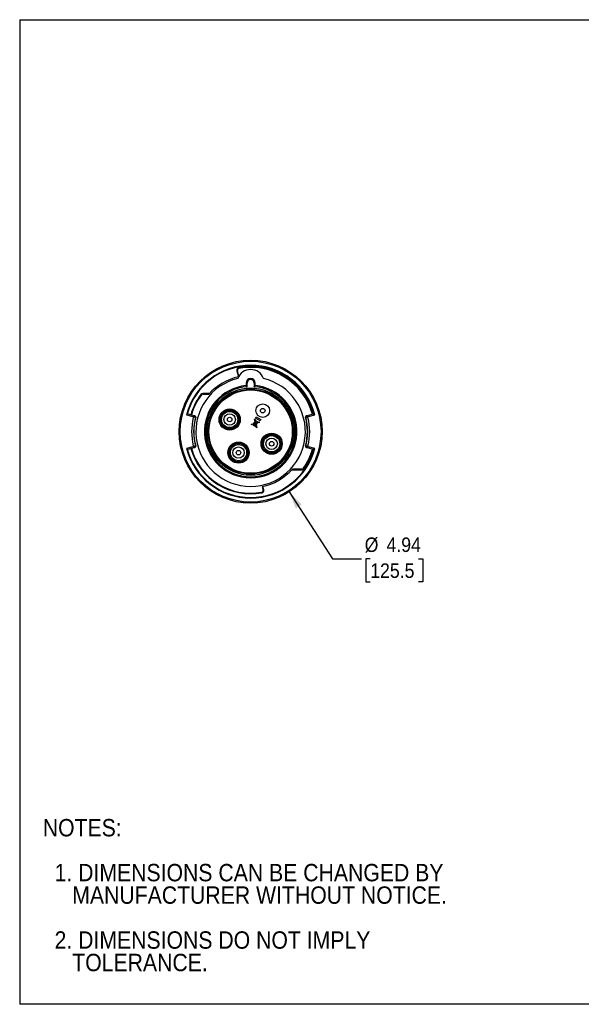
# Model space of a CAD drawing. Header units: inches. Extents: x 0 to 44, y 0 to 34.
# Tile 1 of 17: x 0 to 19.4, y 0 to 34. Entities that reach past the tile are written whole.
import ezdxf

# ---------------------------------------------------------------- set-up
doc = ezdxf.new("R2010")
doc.units = ezdxf.units.IN
doc.header["$LTSCALE"] = 4
doc.header["$MEASUREMENT"] = 0
doc.linetypes.add('SLD-Solid', pattern=[0])
doc.layers.add('DIMENSIONS', color=140, linetype='SLD-Solid', lineweight=25)
doc.layers.add('TEXT', color=140, linetype='SLD-Solid', lineweight=25)
doc.layers.add('SLD-DEFPOINTS', color=7, linetype='Continuous')
doc.styles.add('SLDTEXTSTYLE0', font='GOTHIC.TTF', dxfattribs={"width": 0.913})
doc.dimstyles.new('SLDDIMSTYLE0', dxfattribs={"dimtxt": 0.5, "dimasz": 0.6, "dimexe": 0, "dimexo": 0.0625, "dimgap": 0.125, "dimtad": 0, "dimtih": 1, "dimtoh": 1, "dimrnd": 1e-09, "dimzin": 12, "dimdsep": 46, "dimtxsty": 'SLDTEXTSTYLE0', "dimsah": 1, "dimcen": 0, "dimadec": 0, "dimazin": 3, "dimtfac": 1, "dimtofl": 0, "dimtmove": 0, "dimatfit": 3, "dimfxl": 0, "dimfrac": 2, "dimtolj": 1, "dimtzin": 12, "dimarcsym": 0})

# ---------------------------------------------------------------- blocks, each defined once
blk = doc.blocks.new('Block2')
at = {"color": 7, "linetype": 'SLD-Solid', "lineweight": 18}
for p, q in [((44, 34), (0, 34)), ((0, 0), (0, 34)), ((44, 0), (0, 0))]:
    blk.add_line(p, q, dxfattribs=at)
blk = doc.blocks.new('SW_NOTE_0_3')
at = {"layer": 'TEXT', "color": 0, "char_height": 0.6, "attachment_point": 1, "style": 'SLDTEXTSTYLE0'}
for s, insert in [('NOTES:', (0, 0.766)), ('  1. DIMENSIONS CAN BE CHANGED BY     ', (0, -0.785)), ('     MANUFACTURER WITHOUT NOTICE.', (0, -1.561)), ('  2. DIMENSIONS DO NOT IMPLY ', (0, -3.113)), ('     TOLERANCE.', (0, -3.889))]:
    blk.add_mtext(s, dxfattribs=dict(at, insert=insert))
blk = doc.blocks.new('_D')
at = {"layer": 'DIMENSIONS'}
for p, q in [((9.313, 17.697), (10.802, 15.38)), ((10.802, 15.38), (11.802, 15.38)), ((12.107, 15.38), (11.955, 15.38)), ((11.955, 15.38), (11.955, 14.586)), ((13.77, 15.38), (13.922, 15.38)), ((13.922, 15.38), (13.922, 14.586)), ((11.955, 14.586), (12.107, 14.586)), ((13.922, 14.586), (13.77, 14.586))]:
    blk.add_line(p, q, dxfattribs=at)
blk.add_solid([(9.313, 17.697), (9.536, 17.127), (9.738, 17.257)], dxfattribs=at)
at = {"layer": 'DIMENSIONS', "char_height": 0.5, "attachment_point": 1, "style": 'SLDTEXTSTYLE0'}
for s, insert in [('%%c', (11.915, 16.12)), ('4.94', (12.669, 16.12)), ('125.5', (12.107, 15.225))]:
    blk.add_mtext(s, dxfattribs=dict(at, insert=insert))

msp = doc.modelspace()

# ---------------------------------------------------------------- linework, layer by layer
at = {"color": 7, "linetype": 'SLD-Solid'}
for p, q in [((0, 34), (0, 0)), ((0, 34), (44, 34)), ((44, 0), (0, 0))]:
    msp.add_line(p, q, dxfattribs=at)
for p, q in [((7.5, 21.879), (7.52, 21.884)), ((7.5, 21.879), (7.557, 21.668)), ((7.571, 21.69), (7.52, 21.884)), ((7.562, 21.977), (7.566, 21.957)), ((7.82, 21.454), (7.82, 21.364)), ((7.859, 21.454), (7.82, 21.454)), ((7.859, 21.328), (7.859, 21.454)), ((8.095, 21.454), (8.095, 21.328)), ((8.135, 21.454), (8.095, 21.454)), ((8.135, 21.364), (8.135, 21.454)), ((6.554, 21.093), (6.322, 21.093)), ((6.322, 21.093), (6.322, 21.073)), ((6.259, 21.061), (6.275, 21.049)), ((6.322, 21.073), (6.536, 21.073)), ((5.758, 20.355), (5.977, 20.296)), ((6.025, 20.324), (5.787, 20.388)), ((8.059, 20.044), (8.07, 20.062)), ((8.07, 20.062), (8.083, 20.055)), ((8.083, 20.055), (8.13, 20.123)), ((8.132, 20.116), (8.088, 20.052)), ((8.088, 20.051), (8.144, 20.067)), ((8.111, 20.204), (8.117, 20.205)), ((8.13, 20.123), (8.111, 20.204)), ((8.145, 20.061), (8.113, 20.052)), ((8.117, 20.205), (8.13, 20.149)), ((8.144, 20.067), (8.132, 20.116)), ((8.139, 20.126), (8.137, 20.122)), ((8.137, 20.122), (8.149, 20.068)), ((8.142, 20.242), (8.165, 20.281)), ((8.301, 20.15), (8.142, 20.242)), ((8.159, 20.005), (8.145, 20.061)), ((8.149, 20.068), (8.194, 20.081)), ((8.191, 20.074), (8.151, 20.063)), ((8.151, 20.063), (8.163, 20.013)), ((8.163, 20.013), (8.191, 20.074)), ((8.208, 20.11), (8.164, 20.136)), ((8.165, 20.281), (8.324, 20.189)), ((8.165, 20.142), (8.204, 20.119)), ((8.198, 20.076), (8.165, 20.004)), ((8.194, 20.081), (8.208, 20.11)), ((8.289, 20.101), (8.198, 20.076)), ((8.216, 20.112), (8.202, 20.083)), ((8.202, 20.083), (8.287, 20.106)), ((8.204, 20.119), (8.208, 20.127)), ((8.208, 20.127), (8.218, 20.121)), ((8.218, 20.121), (8.214, 20.113)), ((8.214, 20.113), (8.216, 20.112)), ((8.287, 20.106), (8.289, 20.101)), ((8.324, 20.189), (8.301, 20.15)), ((10.167, 20.388), (9.929, 20.324)), ((9.977, 20.296), (10.196, 20.355)), ((8.067, 20.039), (7.99, 20.018)), ((7.99, 20.018), (7.994, 20.025)), ((7.994, 20.025), (8.06, 20.043)), ((8.06, 20.043), (8.059, 20.044)), ((8.065, 20.029), (8.071, 20.037)), ((8.072, 20.056), (8.066, 20.045)), ((8.066, 20.045), (8.078, 20.048)), ((8.066, 20.045), (8.066, 20.045)), ((8.13, 19.984), (8.066, 20.021)), ((8.071, 20.037), (8.067, 20.039)), ((8.076, 20.034), (8.069, 20.026)), ((8.069, 20.026), (8.147, 19.981)), ((8.08, 20.051), (8.072, 20.056)), ((8.077, 20.033), (8.076, 20.034)), ((8.084, 20.044), (8.077, 20.033)), ((8.078, 20.048), (8.08, 20.051)), ((8.081, 19.993), (8.078, 19.994)), ((8.079, 19.99), (8.081, 19.993)), ((8.105, 19.975), (8.079, 19.99)), ((8.081, 19.999), (8.084, 19.998)), ((8.105, 20.05), (8.084, 20.044)), ((8.084, 19.998), (8.086, 20.002)), ((8.088, 19.996), (8.085, 19.992)), ((8.085, 19.992), (8.104, 19.981)), ((8.086, 20.002), (8.112, 19.987)), ((8.088, 20.052), (8.088, 20.051)), ((8.088, 20.052), (8.088, 20.052)), ((8.106, 19.985), (8.088, 19.996)), ((8.102, 20.045), (8.105, 20.05)), ((8.135, 20.025), (8.102, 20.045)), ((8.104, 19.981), (8.106, 19.985)), ((8.106, 19.977), (8.105, 19.975)), ((8.112, 19.987), (8.109, 19.982)), ((8.113, 20.052), (8.141, 20.036)), ((8.122, 19.969), (8.122, 19.971)), ((8.131, 19.964), (8.122, 19.969)), ((8.125, 19.976), (8.13, 19.984)), ((8.133, 19.968), (8.131, 19.964)), ((8.141, 20.036), (8.135, 20.025)), ((8.139, 19.979), (8.136, 19.973)), ((8.145, 19.975), (8.139, 19.979)), ((8.147, 19.981), (8.159, 20.005)), ((8.157, 19.969), (8.15, 19.972)), ((8.161, 19.996), (8.152, 19.978)), ((8.152, 19.978), (8.16, 19.974)), ((8.16, 19.974), (8.157, 19.969)), ((8.182, 19.907), (8.161, 19.996)), ((8.165, 20.004), (8.186, 19.915)), ((8.186, 19.915), (8.182, 19.907)), ((5.977, 19.254), (5.758, 19.196)), ((5.787, 19.163), (6.025, 19.226)), ((9.929, 19.226), (10.167, 19.163)), ((10.196, 19.196), (9.977, 19.254)), ((9.4, 18.458), (9.748, 18.458)), ((9.748, 18.477), (9.418, 18.477)), ((9.748, 18.477), (9.748, 18.458)), ((9.797, 18.503), (9.813, 18.491)), ((8.367, 17.665), (8.364, 17.685)), ((8.378, 17.878), (8.41, 17.758)), ((8.429, 17.763), (8.397, 17.882)), ((8.429, 17.763), (8.41, 17.758))]:
    msp.add_line(p, q)
for centre, radius in [((7.977, 19.775), 2.47), ((7.977, 19.775), 2.431), ((7.977, 19.775), 1.506), ((7.977, 19.775), 1.467), ((7.977, 19.775), 1.439), ((7.253, 20.193), 0.365), ((7.253, 20.193), 0.353), ((7.253, 20.193), 0.319), ((7.253, 20.193), 0.28), ((8.395, 20.5), 0.236), ((8.395, 20.5), 0.0787), ((7.253, 20.193), 0.197), ((7.253, 20.193), 0.0787), ((8.147, 20.142), 0.00998), ((8.147, 20.142), 0.00621), ((8.702, 19.357), 0.365), ((7.559, 19.051), 0.365), ((7.559, 19.051), 0.353), ((8.702, 19.357), 0.353), ((8.702, 19.357), 0.319), ((8.702, 19.357), 0.28), ((8.702, 19.357), 0.197), ((8.702, 19.357), 0.0787), ((7.559, 19.051), 0.319), ((7.559, 19.051), 0.28), ((7.559, 19.051), 0.197), ((7.559, 19.051), 0.0787)]:
    msp.add_circle(centre, radius)
for centre, radius, start, end in [((7.977, 19.775), 2.293, 14.6394, 165.3606), ((7.977, 19.775), 2.274, 15.1324, 164.8676), ((7.577, 21.899), 0.0787, 100.678, 194.9959), ((7.577, 21.899), 0.0591, 100.678, 194.9959), ((7.977, 21.448), 0.472, 20.2926, 159.7074), ((7.977, 19.775), 2.24, 15.6379, 100.678), ((7.977, 19.775), 2.22, 15.6435, 100.678), ((7.977, 19.775), 1.89, 103.5612, 76.4388), ((7.977, 19.775), 1.939, 102.4497, 137.9865), ((7.977, 21.454), 0.157, 0, 180), ((7.977, 21.454), 0.118, 0, 180), ((6.322, 21.014), 0.0787, 89.9959, 143.1796), ((7.977, 19.775), 1.596, 95.6611, 84.3389), ((7.977, 19.775), 1.557, 94.3503, 85.6497), ((7.977, 19.775), 1.596, 0, 84.3389), ((7.977, 19.775), 2.146, 143.1796, 164.3341), ((7.977, 19.775), 2.126, 143.1796, 164.3279), ((6.322, 21.014), 0.0591, 89.9959, 143.1796), ((7.977, 19.775), 2.039, 166.1717, 193.8283), ((7.977, 19.775), 1.972, 164.6103, 195.3897), ((7.977, 19.775), 1.961, 165.4134, 194.5866), ((8.147, 20.142), 0.0183, 358.2115, 156.494), ((8.147, 20.142), 0.0183, 244.8083, 339.0662), ((7.977, 19.775), 1.961, 345.4134, 14.5866), ((7.977, 19.775), 1.972, 344.6103, 15.3897), ((7.977, 19.775), 2.039, 346.1717, 13.8283), ((7.977, 19.775), 1.596, 270, 0), ((8.057, 20.024), 0.00832, 31.368, 294.4323), ((8.096, 20.026), 0.0368, 194.943, 240), ((8.096, 20.026), 0.0311, 189.6112, 240), ((8.139, 20.035), 0.0666, 240.8223, 255.772), ((8.139, 20.035), 0.0608, 240.9003, 257.3136), ((7.977, 19.775), 2.293, 194.6394, 345.3606), ((7.977, 19.775), 2.274, 195.1324, 344.8676), ((7.977, 19.775), 2.146, 195.6659, 280.4802), ((7.977, 19.775), 2.126, 195.6721, 280.4802), ((7.977, 19.775), 2.22, 325.0324, 344.3565), ((7.977, 19.775), 2.24, 325.0324, 344.3621), ((7.977, 19.775), 1.939, 281.9308, 317.9865), ((9.748, 18.536), 0.0591, 269.9959, 325.0324), ((9.748, 18.536), 0.0787, 269.9959, 325.0324), ((8.353, 17.743), 0.0591, 280.4802, 14.9959), ((8.353, 17.743), 0.0787, 280.4802, 14.9959)]:
    msp.add_arc(centre, radius, start, end)
msp.add_ellipse((8.123, 19.99), major_axis=(0.029, -0.0159), ratio=0.545194, start_param=5.354031, end_param=6.148957)
for points, knots in [([(7.859, 21.328), (7.858, 21.329), (7.855, 21.331), (7.851, 21.335), (7.848, 21.338), (7.844, 21.341), (7.839, 21.346), (7.833, 21.352), (7.828, 21.357), (7.824, 21.36), (7.821, 21.362), (7.82, 21.364), (7.82, 21.364), (7.82, 21.364)], [0, 0, 0, 0, 0.075509, 0.142638, 0.201362, 0.25166, 0.385496, 0.502772, 0.63418, 0.75231, 0.837952, 0.92008, 1, 1, 1, 1]), ([(8.095, 21.328), (8.097, 21.329), (8.099, 21.331), (8.103, 21.335), (8.106, 21.338), (8.11, 21.342), (8.115, 21.346), (8.12, 21.351), (8.124, 21.354), (8.128, 21.358), (8.131, 21.361), (8.133, 21.363), (8.134, 21.364), (8.134, 21.364), (8.135, 21.364)], [0, 0, 0, 0, 0.0771948, 0.1448612, 0.2030009, 0.2516178, 0.3858887, 0.5026876, 0.5485051, 0.6671904, 0.774959, 0.8523807, 0.9270557, 1, 1, 1, 1]), ([(5.758, 20.355), (5.759, 20.355), (5.76, 20.354), (5.763, 20.354), (5.765, 20.354), (5.768, 20.355), (5.77, 20.355), (5.772, 20.356), (5.775, 20.358), (5.778, 20.36), (5.781, 20.364), (5.782, 20.367), (5.782, 20.369)], [0, 0, 0, 0, 0.0615445, 0.1250935, 0.1914752, 0.2614125, 0.3355204, 0.414313, 0.4982165, 0.625343, 0.7925332, 1, 1, 1, 1]), ([(5.977, 20.296), (5.978, 20.296), (5.981, 20.295), (5.984, 20.293), (5.988, 20.291), (5.99, 20.289), (5.993, 20.287), (5.996, 20.282), (5.999, 20.274), (5.997, 20.266), (5.997, 20.263)], [0, 0, 0, 0, 0.093884, 0.18262, 0.266893, 0.347486, 0.425288, 0.501298, 0.734471, 1, 1, 1, 1]), ([(6.052, 20.317), (6.05, 20.317), (6.047, 20.318), (6.042, 20.319), (6.037, 20.321), (6.033, 20.322), (6.029, 20.323), (6.026, 20.324), (6.025, 20.324)], [0, 0, 0, 0, 0.19638, 0.380502, 0.552603, 0.712966, 0.861943, 1, 1, 1, 1]), ([(6.071, 20.305), (6.07, 20.306), (6.069, 20.307), (6.067, 20.309), (6.065, 20.311), (6.062, 20.313), (6.057, 20.315), (6.054, 20.316), (6.052, 20.317)], [0, 0, 0, 0, 0.133079, 0.26076, 0.383216, 0.500633, 0.755346, 1, 1, 1, 1]), ([(6.08, 20.269), (6.08, 20.27), (6.08, 20.272), (6.081, 20.276), (6.081, 20.279), (6.081, 20.281), (6.081, 20.285), (6.08, 20.289), (6.078, 20.294), (6.076, 20.297), (6.076, 20.299)], [0, 0, 0, 0, 0.127959, 0.242055, 0.342295, 0.428679, 0.50121, 0.684713, 0.850876, 1, 1, 1, 1]), ([(9.878, 20.299), (9.876, 20.295), (9.875, 20.291), (9.873, 20.281), (9.873, 20.275), (9.874, 20.269), (9.874, 20.269), (9.874, 20.269)], [-0.1045488, -0.1045488, -0.1045488, -0.1045488, -0.0641163, -0.0641163, -0.0000004, -0.0000004, 0.0004271, 0.0004271, 0.0004271, 0.0004271]), ([(9.902, 20.317), (9.901, 20.317), (9.899, 20.316), (9.895, 20.314), (9.891, 20.312), (9.887, 20.309), (9.884, 20.306), (9.883, 20.305)], [0, 0, 0, 0, 0.162191, 0.328442, 0.499618, 0.739361, 1, 1, 1, 1]), ([(9.929, 20.324), (9.928, 20.324), (9.925, 20.323), (9.921, 20.322), (9.917, 20.321), (9.912, 20.319), (9.907, 20.318), (9.904, 20.317), (9.902, 20.317)], [0, 0, 0, 0, 0.138057, 0.287034, 0.447397, 0.619498, 0.80362, 1, 1, 1, 1]), ([(9.957, 20.263), (9.957, 20.264), (9.956, 20.267), (9.956, 20.27), (9.956, 20.274), (9.957, 20.278), (9.958, 20.281), (9.961, 20.286), (9.967, 20.292), (9.973, 20.295), (9.977, 20.296)], [0, 0, 0, 0, 0.093732, 0.182377, 0.266617, 0.347236, 0.425124, 0.501286, 0.734201, 1, 1, 1, 1]), ([(10.172, 20.369), (10.172, 20.368), (10.173, 20.366), (10.174, 20.364), (10.175, 20.362), (10.177, 20.36), (10.178, 20.359), (10.18, 20.357), (10.183, 20.355), (10.187, 20.354), (10.192, 20.354), (10.195, 20.355), (10.196, 20.355)], [0, 0, 0, 0, 0.108948, 0.207782, 0.296525, 0.3752, 0.443843, 0.502507, 0.645812, 0.774444, 0.891238, 1, 1, 1, 1]), ([(8.136, 19.973), (8.139, 19.973), (8.141, 19.973), (8.144, 19.974), (8.145, 19.975), (8.145, 19.975)], [-0.01663464, -0.01663464, -0.01663464, -0.01663464, -0.00668588, -0.00668588, 0, 0, 0, 0]), ([(5.782, 19.182), (5.782, 19.183), (5.781, 19.184), (5.78, 19.187), (5.779, 19.189), (5.777, 19.19), (5.776, 19.192), (5.774, 19.193), (5.771, 19.195), (5.767, 19.196), (5.762, 19.196), (5.76, 19.196), (5.758, 19.196)], [0, 0, 0, 0, 0.108948, 0.2077824, 0.2965248, 0.3752001, 0.443843, 0.5025067, 0.6458122, 0.7744439, 0.8912376, 1, 1, 1, 1]), ([(5.997, 19.288), (5.997, 19.286), (5.998, 19.284), (5.998, 19.28), (5.998, 19.276), (5.997, 19.273), (5.996, 19.269), (5.994, 19.264), (5.988, 19.258), (5.981, 19.256), (5.977, 19.254)], [0, 0, 0, 0, 0.093732, 0.182377, 0.266617, 0.347236, 0.425124, 0.501286, 0.734201, 1, 1, 1, 1]), ([(6.025, 19.226), (6.026, 19.227), (6.029, 19.227), (6.033, 19.228), (6.037, 19.23), (6.042, 19.231), (6.047, 19.232), (6.05, 19.233), (6.052, 19.233)], [0, 0, 0, 0, 0.138057, 0.287034, 0.447397, 0.619498, 0.80362, 1, 1, 1, 1]), ([(6.052, 19.233), (6.053, 19.234), (6.055, 19.235), (6.059, 19.236), (6.063, 19.238), (6.067, 19.241), (6.07, 19.244), (6.071, 19.245)], [0, 0, 0, 0, 0.162191, 0.328442, 0.499618, 0.739361, 1, 1, 1, 1]), ([(6.076, 19.252), (6.078, 19.256), (6.079, 19.259), (6.081, 19.269), (6.081, 19.276), (6.08, 19.281), (6.08, 19.281), (6.08, 19.281)], [-0.1045487, -0.1045487, -0.1045487, -0.1045487, -0.0641162, -0.0641162, -0.0000004, -0.0000004, 0.0004271, 0.0004271, 0.0004271, 0.0004271]), ([(9.874, 19.281), (9.874, 19.28), (9.874, 19.278), (9.873, 19.275), (9.873, 19.272), (9.873, 19.269), (9.874, 19.266), (9.874, 19.261), (9.876, 19.256), (9.878, 19.253), (9.878, 19.252)], [0, 0, 0, 0, 0.127959, 0.242055, 0.342295, 0.428679, 0.50121, 0.684713, 0.850876, 1, 1, 1, 1]), ([(9.883, 19.245), (9.884, 19.245), (9.885, 19.243), (9.887, 19.241), (9.889, 19.24), (9.892, 19.238), (9.897, 19.235), (9.901, 19.234), (9.902, 19.233)], [0, 0, 0, 0, 0.133079, 0.26076, 0.383216, 0.500633, 0.755346, 1, 1, 1, 1]), ([(9.902, 19.233), (9.904, 19.233), (9.907, 19.232), (9.912, 19.231), (9.917, 19.23), (9.921, 19.228), (9.925, 19.227), (9.928, 19.227), (9.929, 19.226)], [0, 0, 0, 0, 0.19638, 0.380502, 0.552603, 0.712966, 0.861943, 1, 1, 1, 1]), ([(9.977, 19.254), (9.976, 19.255), (9.973, 19.255), (9.97, 19.257), (9.967, 19.259), (9.964, 19.261), (9.961, 19.264), (9.958, 19.268), (9.955, 19.277), (9.957, 19.284), (9.957, 19.288)], [0, 0, 0, 0, 0.093884, 0.18262, 0.266893, 0.347486, 0.425288, 0.501298, 0.734471, 1, 1, 1, 1]), ([(10.196, 19.196), (10.195, 19.196), (10.194, 19.196), (10.191, 19.196), (10.189, 19.196), (10.186, 19.196), (10.184, 19.195), (10.182, 19.194), (10.179, 19.193), (10.176, 19.19), (10.174, 19.186), (10.172, 19.183), (10.172, 19.182)], [0, 0, 0, 0, 0.061545, 0.125093, 0.191475, 0.261412, 0.33552, 0.414313, 0.498217, 0.625343, 0.792533, 1, 1, 1, 1])]:
    msp.add_open_spline(points, degree=3, knots=knots)
for points in [[(6.025, 20.324), (6.009, 20.315), (5.993, 20.306), (5.977, 20.296)], [(5.997, 20.263), (6.021, 20.277), (6.046, 20.291), (6.071, 20.305)], [(6.076, 20.299), (6.074, 20.301), (6.073, 20.303), (6.071, 20.305)], [(9.883, 20.305), (9.881, 20.303), (9.88, 20.301), (9.878, 20.299)], [(9.883, 20.305), (9.908, 20.291), (9.933, 20.277), (9.957, 20.263)], [(9.977, 20.296), (9.961, 20.306), (9.945, 20.315), (9.929, 20.324)], [(5.977, 19.254), (5.993, 19.245), (6.009, 19.235), (6.025, 19.226)], [(6.071, 19.245), (6.046, 19.259), (6.021, 19.273), (5.997, 19.288)], [(6.071, 19.245), (6.073, 19.247), (6.074, 19.249), (6.076, 19.252)], [(9.878, 19.252), (9.88, 19.249), (9.881, 19.247), (9.883, 19.245)], [(9.957, 19.288), (9.933, 19.273), (9.908, 19.259), (9.883, 19.245)], [(9.929, 19.226), (9.945, 19.235), (9.961, 19.245), (9.977, 19.254)]]:
    msp.add_open_spline(points, degree=3)

# ---------------------------------------------------------------- block references
at = {"layer": 'SLD-DEFPOINTS'}
msp.add_blockref('Block2', (0, 0), dxfattribs=at)
at = {"layer": 'TEXT'}
msp.add_blockref('SW_NOTE_0_3', (0.798, 5.633), dxfattribs=at)

# ---------------------------------------------------------------- dimensions: what is measured, and where the dimension line sits
at = {"layer": 'DIMENSIONS'}
dim = msp.add_diameter_dim_2p(p1=(6.641, 21.853), p2=(9.313, 17.697), dimstyle='SLDDIMSTYLE0', dxfattribs=at)
dim.commit()
dim.dimension.update_dxf_attribs({"geometry": '_D', "text_midpoint": (12.938, 15.38), "dimtype": 163})

doc.saveas('drawing.dxf')
